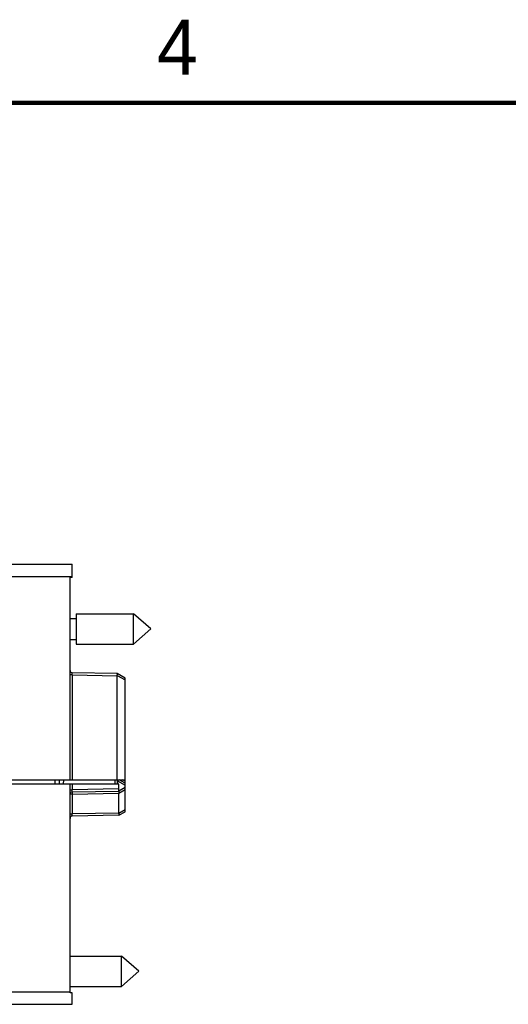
# Model space of a CAD drawing. Header units: inches. Extents: x 0 to 34, y 0 to 22.
# Tile 81 of 93: x 18.4 to 20.6, y 17.4 to 21.9. Entities that reach past the tile are written whole.
import ezdxf

# ---------------------------------------------------------------- set-up
doc = ezdxf.new("R2010")
doc.units = ezdxf.units.IN
doc.header["$LTSCALE"] = 1.87
doc.header["$MEASUREMENT"] = 0
doc.layers.get('0').update_dxf_attribs({"linetype": 'CONTINUOUS'})
doc.styles.get("Standard").update_dxf_attribs({"font": 'txt', "width": 0.8})

msp = doc.modelspace()

# ---------------------------------------------------------------- linework, layer by layer
at = {"color": 7, "linetype": 'CONTINUOUS'}
for p, q in [((16.038, 19.4027), (18.6125, 19.4027)), ((18.6125, 19.3427), (18.6125, 19.4027)), ((18.6125, 19.3458), (18.319, 19.3458)), ((18.6125, 19.3426), (18.6025, 19.3426)), ((18.6025, 18.4227), (18.6025, 19.3425)), ((18.6025, 19.1567), (18.6305, 19.1567)), ((18.6305, 19.1777), (18.8911, 19.1777)), ((18.6305, 19.1777), (18.6305, 19.0397)), ((18.8911, 19.0397), (18.8911, 19.1777)), ((18.9705, 19.1087), (18.8911, 19.1777)), ((18.9705, 19.1087), (18.8911, 19.0397)), ((18.6025, 19.0607), (18.6305, 19.0607)), ((18.6305, 19.0397), (18.8911, 19.0397)), ((18.6123, 18.8999), (18.6025, 18.8999)), ((18.8168, 18.9063), (18.6123, 18.9099)), ((18.6123, 18.8999), (18.8168, 18.8963)), ((18.6123, 18.8999), (18.6123, 18.4227)), ((18.8525, 18.8857), (18.8168, 18.9063)), ((18.8168, 18.4227), (18.8168, 18.8963)), ((18.8169, 18.8976), (18.8525, 18.877)), ((18.8525, 18.2777), (18.8525, 18.8857)), ((18.2825, 18.4227), (18.8525, 18.4227)), ((18.8243, 18.4027), (18.3025, 18.4027)), ((18.5336, 18.4227), (18.5332, 18.4027)), ((18.5536, 18.4227), (18.5532, 18.4027)), ((18.5732, 18.4027), (18.5736, 18.4227)), ((18.6025, 17.4547), (18.6025, 18.4027)), ((18.6123, 18.4027), (18.6123, 18.3779)), ((18.8079, 18.4027), (18.8079, 18.4227)), ((18.8179, 18.4227), (18.8179, 18.4027)), ((18.8186, 18.418), (18.8179, 18.418)), ((18.8179, 18.4027), (18.8186, 18.418)), ((18.8186, 18.4186), (18.8525, 18.399)), ((18.8251, 18.3716), (18.8243, 18.4027)), ((18.8525, 18.4077), (18.8265, 18.4227)), ((18.8525, 18.4164), (18.8415, 18.4227)), ((18.6025, 18.3779), (18.6123, 18.3779)), ((18.6123, 18.3579), (18.6025, 18.3579)), ((18.8248, 18.3816), (18.6123, 18.3779)), ((18.6123, 18.3679), (18.825, 18.3716)), ((18.6123, 18.3579), (18.8246, 18.3616)), ((18.6123, 18.3579), (18.6123, 18.2679)), ((18.8244, 18.3628), (18.8525, 18.379)), ((18.8246, 18.3716), (18.8244, 18.3715)), ((18.8246, 18.2716), (18.8246, 18.3616)), ((18.8525, 18.3877), (18.8251, 18.3718)), ((18.6025, 18.2679), (18.6123, 18.2679)), ((18.8246, 18.2716), (18.6123, 18.2679)), ((18.8246, 18.2616), (18.6123, 18.2579)), ((18.8246, 18.2616), (18.8525, 18.2777)), ((18.8525, 18.2864), (18.8247, 18.2703)), ((18.6025, 17.622), (18.8361, 17.622)), ((18.9155, 17.553), (18.8361, 17.622)), ((18.8361, 17.484), (18.8361, 17.622)), ((18.9155, 17.553), (18.8361, 17.484)), ((18.311, 17.4596), (18.6025, 17.4596)), ((18.6025, 17.484), (18.8361, 17.484)), ((18.6125, 17.4543), (18.6025, 17.4547)), ((18.6125, 17.4027), (18.6125, 17.4543)), ((16.038, 17.4027), (18.6125, 17.4027))]:
    msp.add_line(p, q, dxfattribs=at)
at = {"color": 7, "linetype": 'CONTINUOUS', "const_width": 0.02}
msp.add_lwpolyline([(33.5, 21.5), (0.5, 21.5)], dxfattribs=at)
at = {"color": 7, "linetype": 'CONTINUOUS'}
for centre, start, end in [((18.6125, 18.9199), 180, 269), ((18.6125, 18.3579), 91, 180), ((18.6125, 18.2479), 91, 180)]:
    msp.add_arc(centre, 0.01, start, end, dxfattribs=at)
for points, knots in [([(18.6123, 18.8999), (18.6123, 18.9002), (18.6123, 18.9009), (18.6123, 18.9018), (18.6123, 18.9028), (18.6123, 18.9037), (18.6123, 18.9046), (18.6123, 18.9054), (18.6123, 18.9062), (18.6123, 18.9069), (18.6123, 18.9076), (18.6123, 18.9082), (18.6123, 18.9087), (18.6123, 18.9091), (18.6123, 18.9094), (18.6123, 18.9097), (18.6123, 18.9098), (18.6123, 18.9099), (18.6123, 18.9099)], [0, 0, 0, 0, 0.098093, 0.195298, 0.290629, 0.383119, 0.47184, 0.555913, 0.634549, 0.707041, 0.772745, 0.831069, 0.881469, 0.923447, 0.956561, 0.980466, 0.994938, 1, 1, 1, 1]), ([(18.8168, 18.8963), (18.8168, 18.8965), (18.8168, 18.8967), (18.8169, 18.8972), (18.8169, 18.8974), (18.8169, 18.8976)], [0, 0, 0, 0, 0.329515, 0.661634, 1, 1, 1, 1]), ([(18.8169, 18.8976), (18.817, 18.8979), (18.8171, 18.8985), (18.8173, 18.8994), (18.8175, 18.9003), (18.8176, 18.9011), (18.8176, 18.9019), (18.8177, 18.9027), (18.8177, 18.9034), (18.8177, 18.904), (18.8177, 18.9045), (18.8176, 18.905), (18.8175, 18.9055), (18.8173, 18.9058), (18.8172, 18.9061), (18.817, 18.9062), (18.8169, 18.9062)], [0, 0, 0, 0, 0.107359, 0.211372, 0.311133, 0.406291, 0.49588, 0.57966, 0.656952, 0.7274, 0.79074, 0.846574, 0.895017, 0.936084, 0.970584, 1, 1, 1, 1]), ([(18.8186, 18.4186), (18.8187, 18.4189), (18.8188, 18.4195), (18.8189, 18.4205), (18.819, 18.4214), (18.8191, 18.4221), (18.8191, 18.4225), (18.8191, 18.4227)], [0, 0, 0, 0, 0.234677, 0.462718, 0.682039, 0.891815, 1, 1, 1, 1]), ([(18.8186, 18.418), (18.8186, 18.418), (18.8186, 18.4182), (18.8186, 18.4184), (18.8186, 18.4185), (18.8186, 18.4186)], [0, 0, 0, 0, 0.331125, 0.664167, 1, 1, 1, 1]), ([(18.6123, 18.3679), (18.6123, 18.3679), (18.6123, 18.368), (18.6123, 18.3681), (18.6123, 18.3683), (18.6123, 18.3687), (18.6123, 18.3691), (18.6123, 18.3696), (18.6123, 18.3702), (18.6123, 18.3708), (18.6123, 18.3715), (18.6123, 18.3723), (18.6123, 18.3732), (18.6123, 18.374), (18.6123, 18.375), (18.6123, 18.3759), (18.6123, 18.3769), (18.6123, 18.3775), (18.6123, 18.3779)], [0, 0, 0, 0, 0.005065, 0.019542, 0.043441, 0.076543, 0.118517, 0.168937, 0.227308, 0.293073, 0.365614, 0.444265, 0.528309, 0.616966, 0.709378, 0.804646, 0.901837, 1, 1, 1, 1]), ([(18.6123, 18.3679), (18.6123, 18.3679), (18.6123, 18.3678), (18.6123, 18.3677), (18.6123, 18.3674), (18.6123, 18.3671), (18.6123, 18.3667), (18.6123, 18.3662), (18.6123, 18.3656), (18.6123, 18.3649), (18.6123, 18.3642), (18.6123, 18.3634), (18.6123, 18.3626), (18.6123, 18.3617), (18.6123, 18.3608), (18.6123, 18.3598), (18.6123, 18.3588), (18.6123, 18.3582), (18.6123, 18.3579)], [0, 0, 0, 0, 0.005106, 0.019593, 0.043479, 0.076555, 0.118514, 0.168953, 0.22739, 0.293263, 0.36594, 0.444722, 0.528849, 0.617514, 0.709863, 0.805007, 0.902031, 1, 1, 1, 1]), ([(18.8242, 18.3713), (18.8242, 18.3712), (18.8241, 18.3711), (18.8239, 18.3707), (18.8238, 18.3703), (18.8237, 18.3698), (18.8237, 18.3692), (18.8237, 18.3686), (18.8237, 18.3679), (18.8237, 18.3672), (18.8238, 18.3664), (18.8239, 18.3655), (18.8241, 18.3647), (18.8242, 18.3638), (18.8244, 18.3631), (18.8244, 18.3628)], [0, 0, 0, 0, 0.03555, 0.077862, 0.127778, 0.185311, 0.250567, 0.323164, 0.402789, 0.489115, 0.581415, 0.679449, 0.782235, 0.889391, 1, 1, 1, 1]), ([(18.8246, 18.3616), (18.8246, 18.3617), (18.8246, 18.362), (18.8245, 18.3624), (18.8245, 18.3627), (18.8244, 18.3628)], [0, 0, 0, 0, 0.329521, 0.66164, 1, 1, 1, 1]), ([(18.6123, 18.2579), (18.6123, 18.2579), (18.6123, 18.258), (18.6123, 18.2581), (18.6123, 18.2583), (18.6123, 18.2587), (18.6123, 18.2591), (18.6123, 18.2596), (18.6123, 18.2602), (18.6123, 18.2608), (18.6123, 18.2615), (18.6123, 18.2623), (18.6123, 18.2632), (18.6123, 18.264), (18.6123, 18.265), (18.6123, 18.2659), (18.6123, 18.2669), (18.6123, 18.2675), (18.6123, 18.2679)], [0, 0, 0, 0, 0.005066, 0.019543, 0.043446, 0.076561, 0.11857, 0.169058, 0.227527, 0.293393, 0.366005, 0.44468, 0.528688, 0.617256, 0.70955, 0.804706, 0.901829, 1, 1, 1, 1]), ([(18.8246, 18.2716), (18.8246, 18.2714), (18.8246, 18.2711), (18.8246, 18.2707), (18.8247, 18.2705), (18.8247, 18.2703)], [0, 0, 0, 0, 0.329519, 0.661638, 1, 1, 1, 1]), ([(18.8247, 18.2617), (18.8248, 18.2617), (18.825, 18.2618), (18.8251, 18.2621), (18.8253, 18.2624), (18.8254, 18.2629), (18.8254, 18.2633), (18.8255, 18.2639), (18.8255, 18.2645), (18.8255, 18.2652), (18.8254, 18.266), (18.8254, 18.2668), (18.8252, 18.2676), (18.8251, 18.2685), (18.8249, 18.2694), (18.8248, 18.27), (18.8247, 18.2703)], [0, 0, 0, 0, 0.029417, 0.063921, 0.104988, 0.153436, 0.209276, 0.272613, 0.343075, 0.420357, 0.504144, 0.593728, 0.688879, 0.788641, 0.892645, 1, 1, 1, 1])]:
    msp.add_open_spline(points, degree=3, knots=knots, dxfattribs=at)
msp.add_open_spline([(18.8244, 18.3715), (18.8244, 18.3714), (18.8243, 18.3714), (18.8242, 18.3713)], degree=3, dxfattribs=at)

# ---------------------------------------------------------------- texts
at = {"color": 2, "linetype": 'CONTINUOUS'}
msp.add_text('4', height=0.25, dxfattribs=at).set_placement((18.9977, 21.6277))

doc.saveas('drawing.dxf')
